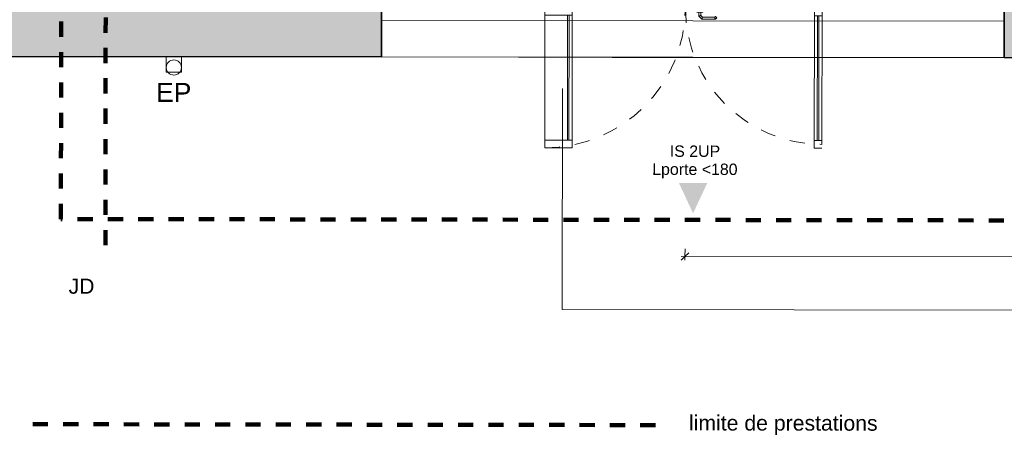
# Model space of a CAD drawing. Header units: metres. Extents: x 107 to 154, y -7 to 138.
# Tile 3 of 62: x 114.45 to 120.93, y 99.77 to 102.51. Entities that reach past the tile are written whole.
import ezdxf

# ---------------------------------------------------------------- set-up
doc = ezdxf.new("R2010")
doc.units = ezdxf.units.M
for name, pattern in [('Caché', [0.003, 0.002, -0.001]), ('Centre', [0.0125, 0.0025, -0.001875, 0.00625, -0.001875]), ('Tiret', [0.0025, 0.00125, -0.00125])]:
    doc.linetypes.add(name, pattern=pattern)
for name, color, linetype, lineweight in [('A-ANNO-DIMS', 7, 'Continuous', 20), ('A-ANNO-DIMS-50', 7, 'Continuous', 20), ('A-ANNO-NOTE', 7, 'Continuous', 20), ('A-DETL-GENF', 7, 'Continuous', 18), ('A-DOOR', 7, 'Continuous', 18), ('A-FLOR', 7, 'Continuous', 18), ('A-WALL', 7, 'Continuous', 18), ('C-TOPO', 7, 'Continuous', 18), ('G-ANNO-TEXT', 7, 'Continuous', 20), ('P-SANR-FIXT', 7, 'Continuous', 18)]:
    doc.layers.add(name, color=color, linetype=linetype, lineweight=lineweight)
doc.layers.add('A-DETL', color=7, linetype='Continuous', lineweight=18, true_color=0x00a600)
doc.layers.add('A-WALL-PATT', color=7, linetype='Continuous', true_color=0x2a2a2a)
doc.styles.add('Arial_2', font='arial.ttf', dxfattribs={"height": 0.125})
doc.styles.add('Arial_4', font='arial.ttf', dxfattribs={"height": 0.075})
doc.styles.add('Arial_5', font='arial.ttf', dxfattribs={"height": 0.085})
doc.styles.add('Arial_6', font='arial.ttf', dxfattribs={"height": 0.1})
doc.dimstyles.new('GRZRIG_Cotes_linéaires_-Arial_1_7_rouge', dxfattribs={"dimscale": 0.3048, "dimtxt": 0.086722, "dimasz": 0.164042, "dimexe": 0.082021, "dimexo": 0.0625, "dimgap": 8.2021e-05, "dimtad": 1, "dimdec": 0, "dimlfac": 100, "dimzin": 0, "dimdsep": 46, "dimtxsty": 'Arial_5', "dimblk1": 'OBLIQUE', "dimblk2": 'OBLIQUE', "dimsah": 1, "dimcen": 0.09, "dimdle": 0.082021, "dimazin": 0, "dimtfac": 1, "dimtdec": 4, "dimtix": 1, "dimtmove": 0, "dimatfit": 3, "dimfxl": 0.164042, "dimfxlon": 1, "dimtvp": 1, "dimtolj": 1, "dimtzin": 0, "dimarcsym": 2})

# ---------------------------------------------------------------- blocks, each defined once
blk = doc.blocks.new('OMD_1PV 2V - PV 2V 90_90-4074763-DCE-R-1 Proj 50')
at = {"layer": 'A-DOOR', "true_color": 0x2a2a2a}
h = blk.add_hatch(color=250, dxfattribs=at)
h.paths.add_polyline_path([(-0.8475, 0.025), (-0.8474, -0.025), (-0.7975, -0.0249), (-0.7975, 0.025)])
h.paths.add_polyline_path([(0.0025, 0.025), (0.0026, -0.025), (0.0525, -0.025), (0.0524, 0.025)])
h = blk.add_hatch(color=250, dxfattribs=at)
h.paths.add_polyline_path([(0.0525, 0.025), (0.0526, -0.025), (0.1025, -0.0249), (0.1025, 0.025)])
h.paths.add_polyline_path([(0.7975, 0.025), (0.7976, -0.025), (0.8475, -0.025), (0.8472, 0.025)])
at = {"layer": 'A-DOOR'}
for p, q in [((-0.8475, 0.925), (-0.7975, 0.925)), ((-0.7975, 0.925), (-0.7975, 0)), ((0.7975, 0), (0.7975, 0.925)), ((0.7975, 0.925), (0.9775, 0.925)), ((0.9775, 0.925), (0.9775, 0)), ((-0.8475, 0.9), (-0.8475, 0)), ((-0.7975, 0.875), (-0.8475, 0.875)), ((-0.8275, 0.875), (-0.8275, 0.0525)), ((-0.8175, 0.875), (-0.8175, 0.0525)), ((0.9775, 0.875), (0.7975, 0.875)), ((0.8175, 0.875), (0.8175, 0.0525)), ((0.8275, 0.875), (0.8275, 0.0525)), ((-0.145, 0.076), (-0.1539, 0.0671)), ((-0.1539, 0.0671), (-0.1454, 0.0587)), ((-0.055, 0.076), (-0.145, 0.076)), ((-0.0365, 0.0575), (-0.055, 0.076)), ((-0.7975, 0.0525), (-0.8475, 0.0525)), ((-0.7975, 0.025), (-0.8475, 0.025)), ((-0.7975, 0.025), (-0.6262, 0.025)), ((-0.7975, -0.025), (-0.7975, 0.025)), ((-0.0625, 0.025), (-0.7975, 0.025)), ((-0.1401, 0.064), (-0.1454, 0.0587)), ((-0.06, 0.064), (-0.1401, 0.064)), ((-0.0625, 0.03), (-0.0225, 0.03)), ((-0.0625, 0.03), (-0.0625, 0.025)), ((-0.0225, 0.025), (-0.0625, 0.025)), ((-0.0485, 0.0525), (-0.06, 0.064)), ((-0.0485, 0.03), (-0.0485, 0.0525)), ((-0.0365, 0.03), (-0.0365, 0.0575)), ((-0.0225, 0.025), (-0.0225, 0.03)), ((0.0025, 0.025), (-0.0225, 0.025)), ((0.0025, 0.025), (0.0025, -0.025)), ((0.0525, 0.025), (0.0025, 0.025)), ((0.0525, -0.025), (0.0525, 0.025)), ((0.1025, 0.025), (0.0525, 0.025)), ((0.0525, 0.025), (0.0525, -0.025)), ((0.1025, -0.025), (0.1025, 0.025)), ((0.7975, 0.025), (0.1025, 0.025)), ((0.9775, 0.0525), (0.7975, 0.0525)), ((0.7975, 0.025), (0.7975, -0.025)), ((0.8475, 0.025), (0.7975, 0.025)), ((-0.8475, -0.025), (-0.7975, -0.025)), ((-0.7975, -0.025), (-0.0625, -0.025)), ((-0.1453, -0.0587), (-0.1538, -0.0672)), ((-0.14, -0.064), (-0.1453, -0.0587)), ((-0.0598, -0.064), (-0.14, -0.064)), ((-0.0625, -0.025), (-0.0225, -0.025)), ((-0.0625, -0.03), (-0.0625, -0.025)), ((-0.0225, -0.03), (-0.0625, -0.03)), ((-0.0485, -0.0527), (-0.0598, -0.064)), ((-0.0549, -0.076), (-0.0365, -0.0577)), ((-0.0485, -0.03), (-0.0485, -0.0527)), ((-0.0365, -0.0577), (-0.0365, -0.03)), ((-0.0225, -0.03), (-0.0225, -0.025)), ((-0.0225, -0.025), (0.0025, -0.025)), ((0.0025, -0.025), (0.0525, -0.025)), ((0.0525, -0.025), (0.1025, -0.025)), ((0.1025, -0.025), (0.7975, -0.025)), ((0.9775, 0), (0.7975, 0)), ((0.7975, -0.025), (0.8475, -0.025)), ((-0.1538, -0.0672), (-0.145, -0.076)), ((-0.145, -0.076), (-0.0549, -0.076))]:
    blk.add_line(p, q, dxfattribs=at)
at = {"layer": 'A-DOOR', "linetype": 'Tiret'}
for centre, radius, start, end in [((0.9775, 0), 0.925, 90, 180), ((-0.8475, 0), 0.9, 360, 90)]:
    blk.add_arc(centre, radius, start, end, dxfattribs=at)
at = {"layer": 'A-DOOR'}
for points in [[(-0.145, 0.076), (-0.1445, 0.0747), (-0.1434, 0.072), (-0.1417, 0.0679), (-0.1406, 0.0653), (-0.1401, 0.064)], [(-0.055, 0.076), (-0.0555, 0.0747), (-0.0567, 0.072), (-0.0583, 0.0679), (-0.0595, 0.0653), (-0.06, 0.064)], [(-0.0365, 0.0575), (-0.0378, 0.0569), (-0.0405, 0.0558), (-0.0445, 0.0541), (-0.0472, 0.053), (-0.0485, 0.0525)], [(-0.14, -0.064), (-0.1406, -0.0653), (-0.1417, -0.068), (-0.1434, -0.0721), (-0.1445, -0.0747), (-0.145, -0.076)], [(-0.0598, -0.064), (-0.0593, -0.0653), (-0.0582, -0.068), (-0.0565, -0.0721), (-0.0554, -0.0747), (-0.0549, -0.076)], [(-0.0485, -0.0527), (-0.0472, -0.0532), (-0.0445, -0.0543), (-0.0405, -0.056), (-0.0378, -0.0571), (-0.0365, -0.0577)]]:
    blk.add_open_spline(points, degree=3, dxfattribs=at)
blk = doc.blocks.new('Gouttière avec dauphin - Gouttière avec dauphin 13_5-4852661-DCE-R-1 Proj 50')
at = {"layer": 'P-SANR-FIXT', "linetype": 'Caché'}
for p, q in [((-0.05, -0.03), (-0.05, 0.07)), ((-0.05, 0.07), (0.05, 0.07)), ((0.05, 0.07), (0.05, -0.03)), ((0.05, -0.03), (-0.05, -0.03))]:
    blk.add_line(p, q, dxfattribs=at)
at = {"layer": 'P-SANR-FIXT'}
blk.add_circle((0, 0), 0.05, dxfattribs=at)
blk = doc.blocks.new('DIMBLOCK4-DCE-R-1 Proj 50')
at = {"layer": 'A-ANNO-DIMS-50', "color": 1, "true_color": 0xff0000}
for p, q in [((125.7293, 100.9356), (118.8043, 100.9458)), ((118.8293, 100.9458), (118.8043, 100.9208)), ((118.8293, 100.9458), (118.8294, 100.9958)), ((118.8293, 100.9458), (118.8544, 100.9707)), ((118.8293, 100.9458), (118.8293, 100.9208)), ((125.7293, 100.9356), (125.7294, 100.9856)), ((125.7293, 100.9356), (125.7544, 100.9606)), ((125.7293, 100.9356), (125.7043, 100.9107)), ((125.7293, 100.9356), (125.7293, 100.9106))]:
    blk.add_line(p, q, dxfattribs=at)
at = {"layer": 'A-ANNO-DIMS-50', "color": 0, "insert": (122.1814, 101.0512), "char_height": 0.085, "width": 0.23535, "attachment_point": 1, "rotation": 359.91587, "line_spacing_factor": 0.941778, "style": 'Arial_5'}
blk.add_mtext('690', dxfattribs=at)
blk = doc.blocks.new('_Oblique')
at = {"color": 0, "linetype": 'ByBlock', "lineweight": -2}
blk.add_line((-0.5, -0.5), (0.5, 0.5), dxfattribs=at)

msp = doc.modelspace()

# ---------------------------------------------------------------- hatches: boundary and pattern name
at = {"layer": 'A-DETL-GENF', "true_color": 0x004000}
msp.add_hatch(color=98, dxfattribs=at).paths.add_polyline_path([(118.8824, 101.2296), (118.9757, 101.4288), (118.7897, 101.4291)])
at = {"layer": 'A-WALL-PATT'}
h = msp.add_hatch(color=256, dxfattribs=at)
h.paths.add_polyline_path([(139.4207, 102.2326), (139.4207, 102.5826), (138.332, 102.584), (138.332, 102.234)])
h.paths.add_polyline_path([(137.0318, 102.2356), (137.0318, 102.5856), (134.732, 102.5884), (134.7315, 102.2384), (136.4451, 102.2363)])
h.paths.add_polyline_path([(130.6315, 102.2435), (130.632, 102.5935), (127.832, 102.5969), (127.8315, 102.2469), (128.3284, 102.2463)])
h.paths.add_polyline_path([(123.7315, 102.252), (123.732, 102.602), (120.9319, 102.6054), (120.9315, 102.2554), (123.502, 102.2523)])
h.paths.add_polyline_path([(116.8316, 102.2605), (116.8316, 102.6105), (114.332, 102.6131), (114.3315, 102.2636), (116.2624, 102.2612)])
h.paths.add_polyline_path([(113.0319, 102.2652), (113.0323, 102.6152), (111.532, 102.617), (111.5316, 102.267)])
h.paths.add_polyline_path([(110.2319, 102.2686), (110.2319, 102.6186), (108.732, 102.6205), (108.732, 102.2705)])
h.paths.add_polyline_path([(107.4319, 102.2721), (107.4319, 102.6221), (106.6099, 102.6229), (106.6099, 102.2731), (106.912, 102.2727)])

# ---------------------------------------------------------------- linework, layer by layer
at = {"layer": 'A-DETL', "color": 5, "linetype": 'Tiret', "lineweight": 100, "true_color": 0x0000ff}
msp.add_line((115.0647, 136.5194), (115.0126, 101.0196), dxfattribs=at)
at = {"layer": 'A-DETL', "color": 1, "linetype": 'Centre', "lineweight": 100, "true_color": 0xff0000}
for p, q in [((114.7199, 101.1926), (114.7271, 106.1029)), ((132.7291, 101.1661), (114.7199, 101.1926)), ((118.6349, 99.835), (114.4904, 99.841))]:
    msp.add_line(p, q, dxfattribs=at)
at = {"layer": 'A-FLOR'}
msp.add_line((116.8318, 102.5005), (120.9318, 102.4954), dxfattribs=at)
at = {"layer": 'A-WALL', "lineweight": 35}
for p, q in [((116.832, 102.6105), (116.8316, 102.2605)), ((120.9319, 102.6054), (120.9315, 102.2554)), ((114.3315, 102.2636), (116.8316, 102.2605)), ((120.9315, 102.2554), (123.7315, 102.252))]:
    msp.add_line(p, q, dxfattribs=at)
at = {"layer": 'A-WALL'}
for p, q in [((116.8318, 102.5005), (120.9318, 102.4954)), ((120.9315, 102.2554), (116.8316, 102.2605))]:
    msp.add_line(p, q, dxfattribs=at)
at = {"layer": 'C-TOPO'}
for p, q in [((114.4067, 102.2619), (115.414, 102.2607)), ((115.514, 102.2606), (116.1377, 102.2598)), ((116.1377, 102.2598), (117.7338, 102.2578)), ((117.7338, 102.2578), (118.35, 102.2571)), ((124.3417, 102.2497), (118.35, 102.2571))]:
    msp.add_line(p, q, dxfattribs=at)
at = {"layer": 'G-ANNO-TEXT'}
for p, q in [((118.0231, 102.0517), (118.021, 100.5974)), ((118.021, 100.5974), (125.0685, 100.587))]:
    msp.add_line(p, q, dxfattribs=at)

# ---------------------------------------------------------------- block references
at = {"layer": 'A-DOOR', "rotation": 179.9158716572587}
msp.add_blockref('OMD_1PV 2V - PV 2V 90_90-4074763-DCE-R-1 Proj 50', (118.8842, 102.5856), dxfattribs=at)
at = {"layer": 'P-SANR-FIXT', "rotation": 359.850758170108}
msp.add_blockref('Gouttière avec dauphin - Gouttière avec dauphin 13_5-4852661-DCE-R-1 Proj 50', (115.4638, 102.1907), dxfattribs=at)

# ---------------------------------------------------------------- texts
at = {"layer": 'A-ANNO-NOTE', "insert": (115.3464, 102.0894), "char_height": 0.125, "width": 0.280591, "attachment_point": 1, "rotation": 359.85076, "style": 'Arial_2'}
msp.add_mtext('EP', dxfattribs=at)
at = {"layer": 'G-ANNO-TEXT', "color": 98, "true_color": 0x004000, "char_height": 0.075, "attachment_point": 1, "rotation": 359.91587, "style": 'Arial_4'}
for s, insert, width in [('IS 2UP', (118.7293, 101.6772), 0.404852), ('Lporte <180', (118.6134, 101.5583), 0.685443)]:
    msp.add_mtext(s, dxfattribs=dict(at, insert=insert, width=width))
at = {"layer": 'G-ANNO-TEXT', "lineweight": 50, "char_height": 0.1, "attachment_point": 1, "rotation": 359.91587, "style": 'Arial_6'}
for s, insert, width in [('JD', (114.7704, 100.8004), 0.212447), ('limite de prestations', (118.8555, 99.8998), 1.547257)]:
    msp.add_mtext(s, dxfattribs=dict(at, insert=insert, width=width))

# ---------------------------------------------------------------- dimensions: what is measured, and where the dimension line sits
at = {"layer": 'A-ANNO-DIMS', "color": 1, "true_color": 0xff0000}
dim = msp.add_linear_dim(base=(118.8293, 100.9458), p1=(125.7294, 100.9856), p2=(118.8294, 100.9958), angle=359.91587, dimstyle='GRZRIG_Cotes_linéaires_-Arial_1_7_rouge', override={"dimpost": '<>', "dimfxl": 6.899999}, dxfattribs=at)
dim.commit()
dim.dimension.update_dxf_attribs({"geometry": 'DIMBLOCK4-DCE-R-1 Proj 50', "text_midpoint": (122.2794, 100.9841)})

doc.saveas('drawing.dxf')
